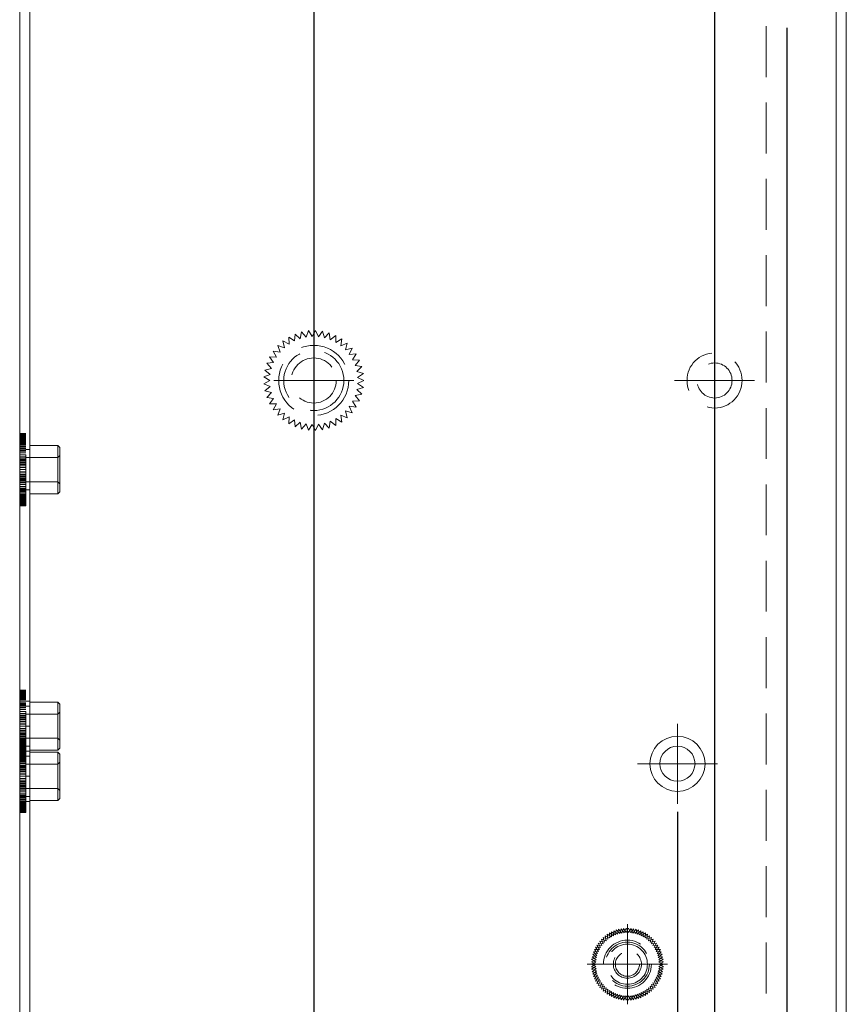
# Model space of a CAD drawing. Header units: millimetres. Extents: x 4065 to 8083, y -652 to 5416.
# Tile 100 of 256: x 4649 to 4731, y 3095 to 3194. Entities that reach past the tile are written whole.
import ezdxf

# ---------------------------------------------------------------- set-up
doc = ezdxf.new("R2010")
doc.units = ezdxf.units.MM
doc.header["$LTSCALE"] = 0.8
doc.header["$PDMODE"] = 3
doc.header["$PDSIZE"] = 0.3125
doc.linetypes.add('CENTER', pattern=[50.8, 31.75, -6.35, 6.35, -6.35])
doc.linetypes.add('HIDDEN', pattern=[9.525, 6.35, -3.175])
doc.layers.get('0').update_dxf_attribs({"linetype": 'CONTINUOUS', "lineweight": 0})
doc.layers.get('Defpoints').update_dxf_attribs({"linetype": 'CONTINUOUS', "lineweight": 0})
for name, color, linetype, lineweight in [('1', 2, 'CENTER', 0), ('2', 3, 'CONTINUOUS', 0), ('3', 5, 'HIDDEN', 0)]:
    doc.layers.add(name, color=color, linetype=linetype, lineweight=lineweight)
doc.styles.get("Standard").update_dxf_attribs({"font": 'romans.shx', "width": 0.8, "oblique": 5, "bigfont": 'whgtxt.shx'})
doc.dimstyles.get("Standard").update_dxf_attribs({"dimtxt": 2.5, "dimasz": 2.5, "dimexe": 0.8, "dimexo": 0.8, "dimgap": 0.8, "dimtad": 1, "dimdsep": 46, "dimtxsty": 'Standard', "dimcen": 0, "dimclrd": 3, "dimclre": 3, "dimclrt": 3, "dimazin": 0, "dimtp": 0.001, "dimtm": 0.001, "dimtfac": 1, "dimtmove": 0, "dimatfit": 3, "dimfxl": 0, "dimtolj": 1, "dimarcsym": 0})

# ---------------------------------------------------------------- blocks, each defined once
blk = doc.blocks.new('X')
at = {"layer": '1'}
for p, q in [((5251.839, 13719.592), (5251.839, 13727.592)), ((5247.839, 13723.592), (5255.839, 13723.592))]:
    blk.add_line(p, q, dxfattribs=at)
blk = doc.blocks.new('*D856')
at = {"layer": '2', "color": 3, "lineweight": -2}
for p, q in [((4678.181, 3292.73), (4678.181, 2794.698)), ((4648.831, 2817.48), (4648.831, 2794.698)), ((4651.331, 2795.498), (4675.681, 2795.498))]:
    blk.add_line(p, q, dxfattribs=at)
at = {"layer": '2', "color": 3}
for points in [[(4651.331, 2795.915), (4651.331, 2795.082), (4648.831, 2795.498)], [(4675.681, 2795.915), (4675.681, 2795.082), (4678.181, 2795.498)]]:
    blk.add_solid(points, dxfattribs=at)
at = {"layer": 'Defpoints', "color": 0}
for p in [(4678.181, 3293.53), (4648.831, 2818.28), (4678.181, 2795.498)]:
    blk.add_point(p, dxfattribs=at)
at = {"layer": '2', "color": 3, "insert": (4663.506, 2797.548), "char_height": 2.5, "attachment_point": 5}
blk.add_mtext('\\A1;29.35', dxfattribs=at)
blk = doc.blocks.new('*D859')
at = {"layer": '2', "color": 3, "lineweight": -2}
for p, q in [((4714.481, 3114.48), (4714.481, 2781.198)), ((4648.831, 2817.48), (4648.831, 2781.198)), ((4651.331, 2781.998), (4711.981, 2781.998))]:
    blk.add_line(p, q, dxfattribs=at)
at = {"layer": '2', "color": 3}
for points in [[(4651.331, 2782.415), (4651.331, 2781.582), (4648.831, 2781.998)], [(4711.981, 2782.415), (4711.981, 2781.582), (4714.481, 2781.998)]]:
    blk.add_solid(points, dxfattribs=at)
at = {"layer": 'Defpoints', "color": 0}
for p in [(4714.481, 3115.28), (4648.831, 2818.28), (4714.481, 2781.998)]:
    blk.add_point(p, dxfattribs=at)
at = {"layer": '2', "color": 3, "insert": (4681.656, 2784.048), "char_height": 2.5, "attachment_point": 5}
blk.add_mtext('\\A1;65.65', dxfattribs=at)
blk = doc.blocks.new('*D860')
at = {"layer": '2', "color": 3, "lineweight": -2}
for p, q in [((4718.181, 3292.73), (4718.181, 2766.618)), ((4648.831, 2817.48), (4648.831, 2766.618)), ((4651.331, 2767.418), (4715.681, 2767.418))]:
    blk.add_line(p, q, dxfattribs=at)
at = {"layer": '2', "color": 3}
for points in [[(4651.331, 2767.834), (4651.331, 2767.001), (4648.831, 2767.418)], [(4715.681, 2767.834), (4715.681, 2767.001), (4718.181, 2767.418)]]:
    blk.add_solid(points, dxfattribs=at)
at = {"layer": 'Defpoints', "color": 0}
for p in [(4718.181, 3293.53), (4648.831, 2818.28), (4718.181, 2767.418)]:
    blk.add_point(p, dxfattribs=at)
at = {"layer": '2', "color": 3, "insert": (4683.506, 2769.468), "char_height": 2.5, "attachment_point": 5}
blk.add_mtext('\\A1;69.35', dxfattribs=at)
blk = doc.blocks.new('*D861')
at = {"layer": '2', "color": 3, "lineweight": -2}
for p, q in [((4725.381, 3192.73), (4725.381, 2761.115)), ((4648.831, 2817.48), (4648.831, 2761.115)), ((4651.331, 2761.915), (4722.881, 2761.915))]:
    blk.add_line(p, q, dxfattribs=at)
at = {"layer": '2', "color": 3}
for points in [[(4651.331, 2762.331), (4651.331, 2761.498), (4648.831, 2761.915)], [(4722.881, 2762.331), (4722.881, 2761.498), (4725.381, 2761.915)]]:
    blk.add_solid(points, dxfattribs=at)
at = {"layer": 'Defpoints', "color": 0}
for p in [(4725.381, 3193.53), (4648.831, 2818.28), (4725.381, 2761.915)]:
    blk.add_point(p, dxfattribs=at)
at = {"layer": '2', "color": 3, "insert": (4687.106, 2763.965), "char_height": 2.5, "attachment_point": 5}
blk.add_mtext('\\A1;76.55', dxfattribs=at)

msp = doc.modelspace()

# ---------------------------------------------------------------- linework, layer by layer
for p, q in [((4648.831, 2818.28), (4648.831, 3391.28)), ((4649.831, 3391.28), (4649.831, 2824.28)), ((4730.331, 2824.28), (4730.331, 3375.28)), ((4731.331, 2824.28), (4731.331, 3374.28))]:
    msp.add_line(p, q)
for radius in [2.75, 1.75]:
    msp.add_circle((4714.481, 3119.28), radius)
at = {"layer": '3'}
for p, q in [((4649.831, 3391.28), (4649.831, 2824.28)), ((4723.331, 2837.28), (4723.331, 3374.28)), ((4730.331, 3374.28), (4730.331, 2824.28)), ((4675.681, 3161.86), (4675.73, 3161.164)), ((4676.259, 3161.47), (4675.681, 3161.86)), ((4676.308, 3162.166), (4676.259, 3161.47)), ((4676.826, 3161.699), (4676.308, 3162.166)), ((4676.971, 3162.381), (4676.826, 3161.699)), ((4677.42, 3161.847), (4676.971, 3162.381)), ((4677.658, 3162.503), (4677.42, 3161.847)), ((4678.028, 3161.911), (4677.658, 3162.503)), ((4678.355, 3162.527), (4678.028, 3161.911)), ((4678.639, 3161.89), (4678.355, 3162.527)), ((4679.049, 3162.454), (4678.639, 3161.89)), ((4679.241, 3161.783), (4679.049, 3162.454)), ((4679.726, 3162.285), (4679.241, 3161.783)), ((4679.823, 3161.594), (4679.726, 3162.285)), ((4680.373, 3162.024), (4679.823, 3161.594)), ((4680.373, 3161.326), (4680.373, 3162.024)), ((4674.584, 3161.003), (4674.823, 3160.348)), ((4675.248, 3160.788), (4674.584, 3161.003)), ((4675.103, 3161.47), (4675.248, 3160.788)), ((4675.73, 3161.164), (4675.103, 3161.47)), ((4680.977, 3161.675), (4680.373, 3161.326)), ((4680.88, 3160.984), (4680.977, 3161.675)), ((4681.526, 3161.246), (4680.88, 3160.984)), ((4681.334, 3160.575), (4681.526, 3161.246)), ((4682.011, 3160.744), (4681.334, 3160.575)), ((4681.727, 3160.107), (4682.011, 3160.744)), ((4673.766, 3159.877), (4674.176, 3159.313)), ((4674.463, 3159.853), (4673.766, 3159.877)), ((4674.136, 3160.469), (4674.463, 3159.853)), ((4674.823, 3160.348), (4674.136, 3160.469)), ((4682.421, 3160.18), (4681.727, 3160.107)), ((4682.051, 3159.588), (4682.421, 3160.18)), ((4673.967, 3158.738), (4673.29, 3158.57)), ((4674.176, 3159.313), (4673.482, 3159.24)), ((4673.482, 3159.24), (4673.967, 3158.738)), ((4682.749, 3159.564), (4682.051, 3159.588)), ((4682.3, 3159.029), (4682.749, 3159.564)), ((4682.987, 3158.908), (4682.3, 3159.029)), ((4682.469, 3158.441), (4682.987, 3158.908)), ((4673.84, 3158.14), (4673.193, 3157.879)), ((4673.193, 3157.879), (4673.797, 3157.53)), ((4673.29, 3158.57), (4673.84, 3158.14)), ((4683.132, 3158.226), (4682.469, 3158.441)), ((4682.554, 3157.836), (4683.132, 3158.226)), ((4683.181, 3157.53), (4682.554, 3157.836)), ((4673.797, 3157.53), (4673.193, 3157.181)), ((4673.193, 3157.181), (4673.84, 3156.92)), ((4673.84, 3156.92), (4673.29, 3156.49)), ((4682.469, 3156.619), (4683.132, 3156.834)), ((4682.554, 3157.224), (4683.181, 3157.53)), ((4683.132, 3156.834), (4682.554, 3157.224)), ((4673.29, 3156.49), (4673.967, 3156.322)), ((4673.967, 3156.322), (4673.482, 3155.82)), ((4673.482, 3155.82), (4674.176, 3155.747)), ((4682.3, 3156.031), (4682.987, 3156.152)), ((4682.749, 3155.496), (4682.3, 3156.031)), ((4682.987, 3156.152), (4682.469, 3156.619)), ((4674.176, 3155.747), (4673.766, 3155.183)), ((4673.766, 3155.183), (4674.463, 3155.207)), ((4674.463, 3155.207), (4674.136, 3154.591)), ((4682.011, 3154.316), (4681.727, 3154.953)), ((4681.727, 3154.953), (4682.421, 3154.88)), ((4682.051, 3155.472), (4682.749, 3155.496)), ((4682.421, 3154.88), (4682.051, 3155.472)), ((4674.136, 3154.591), (4674.823, 3154.712)), ((4674.823, 3154.712), (4674.584, 3154.057)), ((4674.584, 3154.057), (4675.248, 3154.272)), ((4675.248, 3154.272), (4675.103, 3153.59)), ((4675.103, 3153.59), (4675.73, 3153.896)), ((4675.73, 3153.896), (4675.681, 3153.2)), ((4680.977, 3153.385), (4680.88, 3154.076)), ((4680.88, 3154.076), (4681.526, 3153.814)), ((4681.526, 3153.814), (4681.334, 3154.485)), ((4681.334, 3154.485), (4682.011, 3154.316)), ((4675.681, 3153.2), (4676.259, 3153.59)), ((4676.259, 3153.59), (4676.308, 3152.894)), ((4676.308, 3152.894), (4676.826, 3153.361)), ((4676.826, 3153.361), (4676.971, 3152.678)), ((4676.971, 3152.678), (4677.42, 3153.213)), ((4677.42, 3153.213), (4677.658, 3152.557)), ((4677.658, 3152.557), (4678.028, 3153.149)), ((4678.028, 3153.149), (4678.355, 3152.533)), ((4678.355, 3152.533), (4678.639, 3153.17)), ((4678.639, 3153.17), (4679.049, 3152.606)), ((4679.049, 3152.606), (4679.241, 3153.276)), ((4679.241, 3153.276), (4679.726, 3152.775)), ((4679.726, 3152.775), (4679.823, 3153.465)), ((4679.823, 3153.465), (4680.373, 3153.036)), ((4680.373, 3153.036), (4680.373, 3153.734)), ((4680.373, 3153.734), (4680.977, 3153.385)), ((4648.831, 3145.032), (4648.831, 3152.228)), ((4648.831, 3152.228), (4649.431, 3152.228)), ((4648.831, 3152.21), (4649.431, 3152.21)), ((4648.831, 3152.175), (4649.431, 3152.175)), ((4648.831, 3152.123), (4649.431, 3152.123)), ((4648.831, 3152.054), (4649.431, 3152.054)), ((4648.831, 3151.968), (4649.431, 3151.968)), ((4648.831, 3151.866), (4649.431, 3151.866)), ((4649.431, 3145.032), (4649.431, 3152.228)), ((4649.431, 3151.784), (4648.831, 3151.784)), ((4649.431, 3151.769), (4648.831, 3151.769)), ((4648.831, 3151.748), (4649.431, 3151.748)), ((4649.431, 3151.738), (4648.831, 3151.738)), ((4649.431, 3151.692), (4648.831, 3151.692)), ((4649.431, 3151.632), (4648.831, 3151.632)), ((4648.831, 3151.614), (4649.431, 3151.614)), ((4649.431, 3151.556), (4648.831, 3151.556)), ((4649.431, 3151.467), (4648.831, 3151.467)), ((4649.431, 3151.363), (4648.831, 3151.363)), ((4648.831, 3151.305), (4649.431, 3151.305)), ((4649.431, 3151.247), (4648.831, 3151.247)), ((4648.831, 3151.131), (4649.431, 3151.131)), ((4649.431, 3151.117), (4648.831, 3151.117)), ((4649.431, 3150.976), (4648.831, 3150.976)), ((4648.831, 3150.944), (4649.431, 3150.944)), ((4649.831, 3146.23), (4649.831, 3151.03)), ((4649.831, 3151.03), (4652.631, 3151.03)), ((4652.631, 3151.03), (4652.631, 3146.23)), ((4652.831, 3150.83), (4652.631, 3151.03)), ((4649.431, 3150.822), (4648.831, 3150.822)), ((4648.831, 3150.746), (4649.431, 3150.746)), ((4649.431, 3150.659), (4648.831, 3150.659)), ((4648.831, 3150.538), (4649.431, 3150.538)), ((4649.431, 3150.485), (4648.831, 3150.485)), ((4648.831, 3150.32), (4649.431, 3150.32)), ((4649.431, 3150.303), (4648.831, 3150.303)), ((4649.431, 3150.112), (4648.831, 3150.112)), ((4648.831, 3150.094), (4649.431, 3150.094)), ((4649.431, 3149.914), (4648.831, 3149.914)), ((4649.431, 3150.63), (4649.831, 3150.63)), ((4652.631, 3149.83), (4652.831, 3150.03)), ((4652.831, 3146.43), (4652.831, 3150.83)), ((4648.831, 3149.861), (4649.431, 3149.861)), ((4649.431, 3149.709), (4648.831, 3149.709)), ((4648.831, 3149.622), (4649.431, 3149.622)), ((4649.431, 3149.5), (4648.831, 3149.5)), ((4648.831, 3149.378), (4649.431, 3149.378)), ((4649.431, 3149.286), (4648.831, 3149.286)), ((4648.831, 3149.131), (4649.431, 3149.131)), ((4649.431, 3149.069), (4648.831, 3149.069)), ((4649.431, 3149.83), (4652.631, 3149.83)), ((4648.831, 3148.881), (4649.431, 3148.881)), ((4649.431, 3148.85), (4648.831, 3148.85)), ((4649.431, 3148.63), (4648.831, 3148.63)), ((4649.431, 3148.41), (4648.831, 3148.41)), ((4648.831, 3148.379), (4649.431, 3148.379)), ((4649.431, 3148.191), (4648.831, 3148.191)), ((4648.831, 3148.129), (4649.431, 3148.129)), ((4649.431, 3147.974), (4648.831, 3147.974)), ((4648.831, 3147.881), (4649.431, 3147.881)), ((4649.431, 3147.76), (4648.831, 3147.76)), ((4648.831, 3147.638), (4649.431, 3147.638)), ((4649.431, 3147.55), (4648.831, 3147.55)), ((4648.831, 3147.399), (4649.431, 3147.399)), ((4649.431, 3147.346), (4648.831, 3147.346)), ((4648.831, 3147.166), (4649.431, 3147.166)), ((4649.431, 3147.148), (4648.831, 3147.148)), ((4649.431, 3146.957), (4648.831, 3146.957)), ((4649.431, 3147.43), (4652.631, 3147.43)), ((4652.631, 3147.43), (4652.831, 3147.23)), ((4648.831, 3146.94), (4649.431, 3146.94)), ((4649.431, 3146.775), (4648.831, 3146.775)), ((4648.831, 3146.722), (4649.431, 3146.722)), ((4649.431, 3146.601), (4648.831, 3146.601)), ((4648.831, 3146.514), (4649.431, 3146.514)), ((4649.431, 3146.437), (4648.831, 3146.437)), ((4648.831, 3146.316), (4649.431, 3146.316)), ((4649.431, 3146.284), (4648.831, 3146.284)), ((4649.431, 3146.143), (4648.831, 3146.143)), ((4648.831, 3146.129), (4649.431, 3146.129)), ((4649.431, 3146.013), (4648.831, 3146.013)), ((4649.431, 3146.63), (4649.831, 3146.63)), ((4649.831, 3146.23), (4652.631, 3146.23)), ((4652.831, 3146.43), (4652.631, 3146.23)), ((4648.831, 3145.955), (4649.431, 3145.955)), ((4649.431, 3145.897), (4648.831, 3145.897)), ((4649.431, 3145.793), (4648.831, 3145.793)), ((4649.431, 3145.703), (4648.831, 3145.703)), ((4648.831, 3145.645), (4649.431, 3145.645)), ((4649.431, 3145.628), (4648.831, 3145.628)), ((4649.431, 3145.567), (4648.831, 3145.567)), ((4649.431, 3145.522), (4648.831, 3145.522)), ((4648.831, 3145.512), (4649.431, 3145.512)), ((4649.431, 3145.491), (4648.831, 3145.491)), ((4649.431, 3145.476), (4648.831, 3145.476)), ((4648.831, 3145.394), (4649.431, 3145.394)), ((4648.831, 3145.292), (4649.431, 3145.292)), ((4648.831, 3145.206), (4649.431, 3145.206)), ((4648.831, 3145.137), (4649.431, 3145.137)), ((4648.831, 3145.085), (4649.431, 3145.085)), ((4648.831, 3145.05), (4649.431, 3145.05)), ((4648.831, 3145.032), (4649.431, 3145.032)), ((4648.831, 3119.432), (4648.831, 3126.628)), ((4648.831, 3126.628), (4649.431, 3126.628)), ((4648.831, 3126.61), (4649.431, 3126.61)), ((4648.831, 3126.575), (4649.431, 3126.575)), ((4648.831, 3126.523), (4649.431, 3126.523)), ((4648.831, 3126.454), (4649.431, 3126.454)), ((4648.831, 3126.368), (4649.431, 3126.368)), ((4649.431, 3119.432), (4649.431, 3126.628)), ((4648.831, 3126.266), (4649.431, 3126.266)), ((4649.431, 3126.184), (4648.831, 3126.184)), ((4649.431, 3126.169), (4648.831, 3126.169)), ((4648.831, 3126.148), (4649.431, 3126.148)), ((4649.431, 3126.138), (4648.831, 3126.138)), ((4649.431, 3126.092), (4648.831, 3126.092)), ((4649.431, 3126.032), (4648.831, 3126.032)), ((4648.831, 3126.014), (4649.431, 3126.014)), ((4649.431, 3125.956), (4648.831, 3125.956)), ((4649.431, 3125.867), (4648.831, 3125.867)), ((4649.431, 3125.763), (4648.831, 3125.763)), ((4648.831, 3125.705), (4649.431, 3125.705)), ((4649.431, 3125.647), (4648.831, 3125.647)), ((4648.831, 3125.531), (4649.431, 3125.531)), ((4648.831, 3125.53), (4648.831, 3115.53)), ((4649.831, 3125.53), (4648.831, 3125.53)), ((4649.431, 3125.517), (4648.831, 3125.517)), ((4649.431, 3125.376), (4648.831, 3125.376)), ((4648.831, 3125.344), (4649.431, 3125.344)), ((4649.831, 3120.63), (4649.831, 3125.43)), ((4649.831, 3125.43), (4652.631, 3125.43)), ((4652.631, 3125.43), (4652.631, 3120.63)), ((4652.831, 3125.23), (4652.631, 3125.43)), ((4649.431, 3125.222), (4648.831, 3125.222)), ((4648.831, 3125.146), (4649.431, 3125.146)), ((4649.431, 3125.059), (4648.831, 3125.059)), ((4648.831, 3124.938), (4649.431, 3124.938)), ((4649.431, 3124.885), (4648.831, 3124.885)), ((4648.831, 3124.72), (4649.431, 3124.72)), ((4649.431, 3124.703), (4648.831, 3124.703)), ((4649.431, 3124.512), (4648.831, 3124.512)), ((4648.831, 3124.494), (4649.431, 3124.494)), ((4649.431, 3125.03), (4649.831, 3125.03)), ((4652.631, 3124.23), (4652.831, 3124.43)), ((4652.831, 3120.83), (4652.831, 3125.23)), ((4649.431, 3124.314), (4648.831, 3124.314)), ((4648.831, 3124.261), (4649.431, 3124.261)), ((4649.431, 3124.109), (4648.831, 3124.109)), ((4648.831, 3124.022), (4649.431, 3124.022)), ((4649.431, 3123.9), (4648.831, 3123.9)), ((4648.831, 3123.778), (4649.431, 3123.778)), ((4649.431, 3123.686), (4648.831, 3123.686)), ((4648.831, 3123.531), (4649.431, 3123.531)), ((4649.431, 3123.469), (4648.831, 3123.469)), ((4649.431, 3124.23), (4652.631, 3124.23)), ((4648.831, 3123.281), (4649.431, 3123.281)), ((4649.431, 3123.25), (4648.831, 3123.25)), ((4649.431, 3123.03), (4648.831, 3123.03)), ((4648.831, 3123.03), (4649.831, 3123.03)), ((4649.431, 3122.81), (4648.831, 3122.81)), ((4648.831, 3122.779), (4649.431, 3122.779)), ((4649.431, 3122.591), (4648.831, 3122.591)), ((4648.831, 3122.529), (4649.431, 3122.529)), ((4649.431, 3122.374), (4648.831, 3122.374)), ((4648.831, 3122.281), (4649.431, 3122.281)), ((4649.431, 3122.16), (4648.831, 3122.16)), ((4648.831, 3122.038), (4649.431, 3122.038)), ((4649.431, 3121.95), (4648.831, 3121.95)), ((4648.831, 3121.799), (4649.431, 3121.799)), ((4649.431, 3121.746), (4648.831, 3121.746)), ((4648.831, 3114.432), (4648.831, 3121.628)), ((4648.831, 3121.628), (4649.431, 3121.628)), ((4648.831, 3121.61), (4649.431, 3121.61)), ((4648.831, 3121.575), (4649.431, 3121.575)), ((4648.831, 3121.566), (4649.431, 3121.566)), ((4649.431, 3121.548), (4648.831, 3121.548)), ((4648.831, 3121.523), (4649.431, 3121.523)), ((4648.831, 3121.454), (4649.431, 3121.454)), ((4649.431, 3121.83), (4652.631, 3121.83)), ((4649.431, 3114.432), (4649.431, 3121.628)), ((4652.631, 3121.83), (4652.831, 3121.63)), ((4648.831, 3121.368), (4649.431, 3121.368)), ((4649.431, 3121.357), (4648.831, 3121.357)), ((4648.831, 3121.34), (4649.431, 3121.34)), ((4648.831, 3121.266), (4649.431, 3121.266)), ((4649.431, 3121.184), (4648.831, 3121.184)), ((4649.431, 3121.175), (4648.831, 3121.175)), ((4649.431, 3121.169), (4648.831, 3121.169)), ((4648.831, 3121.148), (4649.431, 3121.148)), ((4649.431, 3121.138), (4648.831, 3121.138)), ((4648.831, 3121.122), (4649.431, 3121.122)), ((4649.431, 3121.092), (4648.831, 3121.092)), ((4649.431, 3121.032), (4648.831, 3121.032)), ((4648.831, 3121.014), (4649.431, 3121.014)), ((4649.431, 3121.001), (4648.831, 3121.001)), ((4649.431, 3120.956), (4648.831, 3120.956)), ((4648.831, 3120.914), (4649.431, 3120.914)), ((4649.431, 3120.867), (4648.831, 3120.867)), ((4649.431, 3120.837), (4648.831, 3120.837)), ((4649.431, 3120.763), (4648.831, 3120.763)), ((4648.831, 3120.716), (4649.431, 3120.716)), ((4648.831, 3120.705), (4649.431, 3120.705)), ((4649.431, 3120.684), (4648.831, 3120.684)), ((4649.431, 3120.647), (4648.831, 3120.647)), ((4649.431, 3120.543), (4648.831, 3120.543)), ((4648.831, 3120.531), (4649.431, 3120.531)), ((4649.831, 3120.53), (4648.831, 3120.53)), ((4648.831, 3120.529), (4649.431, 3120.529)), ((4649.431, 3120.517), (4648.831, 3120.517)), ((4649.431, 3121.03), (4649.831, 3121.03)), ((4649.831, 3120.63), (4652.631, 3120.63)), ((4649.831, 3115.63), (4649.831, 3120.43)), ((4649.831, 3120.43), (4652.631, 3120.43)), ((4652.831, 3120.83), (4652.631, 3120.63)), ((4652.631, 3120.43), (4652.631, 3115.63)), ((4652.831, 3120.23), (4652.631, 3120.43)), ((4649.431, 3120.413), (4648.831, 3120.413)), ((4649.431, 3120.376), (4648.831, 3120.376)), ((4648.831, 3120.355), (4649.431, 3120.355)), ((4648.831, 3120.344), (4649.431, 3120.344)), ((4649.431, 3120.297), (4648.831, 3120.297)), ((4649.431, 3120.222), (4648.831, 3120.222)), ((4649.431, 3120.193), (4648.831, 3120.193)), ((4648.831, 3120.146), (4649.431, 3120.146)), ((4649.431, 3120.103), (4648.831, 3120.103)), ((4649.431, 3120.059), (4648.831, 3120.059)), ((4648.831, 3120.045), (4649.431, 3120.045)), ((4649.431, 3120.028), (4648.831, 3120.028)), ((4649.431, 3119.967), (4648.831, 3119.967)), ((4648.831, 3119.938), (4649.431, 3119.938)), ((4649.431, 3119.922), (4648.831, 3119.922)), ((4648.831, 3119.912), (4649.431, 3119.912)), ((4649.431, 3119.891), (4648.831, 3119.891)), ((4649.431, 3119.885), (4648.831, 3119.885)), ((4649.431, 3119.876), (4648.831, 3119.876)), ((4648.831, 3119.794), (4649.431, 3119.794)), ((4648.831, 3119.72), (4649.431, 3119.72)), ((4649.431, 3119.703), (4648.831, 3119.703)), ((4648.831, 3119.692), (4649.431, 3119.692)), ((4648.831, 3119.606), (4649.431, 3119.606)), ((4648.831, 3119.537), (4649.431, 3119.537)), ((4649.431, 3119.512), (4648.831, 3119.512)), ((4648.831, 3119.494), (4649.431, 3119.494)), ((4648.831, 3119.485), (4649.431, 3119.485)), ((4648.831, 3119.45), (4649.431, 3119.45)), ((4649.431, 3120.03), (4649.831, 3120.03)), ((4652.831, 3115.83), (4652.831, 3120.23)), ((4648.831, 3119.432), (4649.431, 3119.432)), ((4649.431, 3119.314), (4648.831, 3119.314)), ((4648.831, 3119.261), (4649.431, 3119.261)), ((4649.431, 3119.109), (4648.831, 3119.109)), ((4648.831, 3119.022), (4649.431, 3119.022)), ((4649.431, 3118.9), (4648.831, 3118.9)), ((4648.831, 3118.778), (4649.431, 3118.778)), ((4649.431, 3118.686), (4648.831, 3118.686)), ((4648.831, 3118.531), (4649.431, 3118.531)), ((4649.431, 3118.469), (4648.831, 3118.469)), ((4649.431, 3119.23), (4652.631, 3119.23)), ((4652.631, 3119.23), (4652.831, 3119.43)), ((4648.831, 3118.281), (4649.431, 3118.281)), ((4649.431, 3118.25), (4648.831, 3118.25)), ((4649.431, 3118.03), (4648.831, 3118.03)), ((4648.831, 3118.03), (4649.831, 3118.03)), ((4649.431, 3117.81), (4648.831, 3117.81)), ((4648.831, 3117.779), (4649.431, 3117.779)), ((4649.431, 3117.591), (4648.831, 3117.591)), ((4648.831, 3117.529), (4649.431, 3117.529)), ((4649.431, 3117.374), (4648.831, 3117.374)), ((4648.831, 3117.281), (4649.431, 3117.281)), ((4649.431, 3117.16), (4648.831, 3117.16)), ((4648.831, 3117.038), (4649.431, 3117.038)), ((4649.431, 3116.95), (4648.831, 3116.95)), ((4648.831, 3116.799), (4649.431, 3116.799)), ((4649.431, 3116.746), (4648.831, 3116.746)), ((4648.831, 3116.566), (4649.431, 3116.566)), ((4649.431, 3116.548), (4648.831, 3116.548)), ((4649.431, 3116.83), (4652.631, 3116.83)), ((4652.631, 3116.83), (4652.831, 3116.63)), ((4649.431, 3116.357), (4648.831, 3116.357)), ((4648.831, 3116.34), (4649.431, 3116.34)), ((4649.431, 3116.175), (4648.831, 3116.175)), ((4648.831, 3116.122), (4649.431, 3116.122)), ((4649.431, 3116.001), (4648.831, 3116.001)), ((4648.831, 3115.914), (4649.431, 3115.914)), ((4649.431, 3115.837), (4648.831, 3115.837)), ((4648.831, 3115.716), (4649.431, 3115.716)), ((4649.431, 3115.684), (4648.831, 3115.684)), ((4649.431, 3115.543), (4648.831, 3115.543)), ((4649.831, 3115.53), (4648.831, 3115.53)), ((4648.831, 3115.529), (4649.431, 3115.529)), ((4649.431, 3116.03), (4649.831, 3116.03)), ((4649.831, 3115.63), (4652.631, 3115.63)), ((4652.831, 3115.83), (4652.631, 3115.63)), ((4649.431, 3115.413), (4648.831, 3115.413)), ((4648.831, 3115.355), (4649.431, 3115.355)), ((4649.431, 3115.297), (4648.831, 3115.297)), ((4649.431, 3115.193), (4648.831, 3115.193)), ((4649.431, 3115.103), (4648.831, 3115.103)), ((4648.831, 3115.045), (4649.431, 3115.045)), ((4649.431, 3115.028), (4648.831, 3115.028)), ((4649.431, 3114.967), (4648.831, 3114.967)), ((4649.431, 3114.922), (4648.831, 3114.922)), ((4648.831, 3114.912), (4649.431, 3114.912)), ((4649.431, 3114.891), (4648.831, 3114.891)), ((4649.431, 3114.876), (4648.831, 3114.876)), ((4648.831, 3114.794), (4649.431, 3114.794)), ((4648.831, 3114.692), (4649.431, 3114.692)), ((4648.831, 3114.606), (4649.431, 3114.606)), ((4648.831, 3114.537), (4649.431, 3114.537)), ((4648.831, 3114.485), (4649.431, 3114.485)), ((4648.831, 3114.45), (4649.431, 3114.45)), ((4648.831, 3114.432), (4649.431, 3114.432)), ((4708.61, 3102.773), (4708.506, 3102.282)), ((4708.933, 3102.388), (4708.61, 3102.773)), ((4708.717, 3102.342), (4708.856, 3102.825)), ((4708.856, 3102.825), (4709.151, 3102.419)), ((4709.105, 3102.86), (4708.933, 3102.388)), ((4709.371, 3102.434), (4709.105, 3102.86)), ((4709.151, 3102.419), (4709.355, 3102.878)), ((4709.355, 3102.878), (4709.591, 3102.434)), ((4709.606, 3102.878), (4709.371, 3102.434)), ((4709.591, 3102.434), (4709.857, 3102.86)), ((4709.811, 3102.419), (4709.606, 3102.878)), ((4710.106, 3102.825), (4709.811, 3102.419)), ((4709.857, 3102.86), (4710.029, 3102.388)), ((4710.029, 3102.388), (4710.352, 3102.773)), ((4710.244, 3102.342), (4710.106, 3102.825)), ((4710.352, 3102.773), (4710.456, 3102.282)), ((4707.369, 3101.626), (4706.891, 3101.781)), ((4706.891, 3101.781), (4707.063, 3101.309)), ((4707.072, 3101.955), (4707.538, 3101.767)), ((4707.21, 3101.472), (4707.072, 3101.955)), ((4707.716, 3101.897), (4707.264, 3102.117)), ((4707.264, 3102.117), (4707.369, 3101.626)), ((4707.468, 3102.264), (4707.903, 3102.013)), ((4707.538, 3101.767), (4707.468, 3102.264)), ((4708.097, 3102.117), (4707.681, 3102.398)), ((4707.681, 3102.398), (4707.716, 3101.897)), ((4707.903, 3102.516), (4708.298, 3102.206)), ((4707.903, 3102.013), (4707.903, 3102.516)), ((4708.132, 3102.618), (4708.097, 3102.117)), ((4708.506, 3102.282), (4708.132, 3102.618)), ((4708.298, 3102.206), (4708.368, 3102.704)), ((4708.368, 3102.704), (4708.717, 3102.342)), ((4710.593, 3102.704), (4710.244, 3102.342)), ((4710.456, 3102.282), (4710.829, 3102.618)), ((4710.663, 3102.206), (4710.593, 3102.704)), ((4711.059, 3102.516), (4710.663, 3102.206)), ((4710.829, 3102.618), (4710.864, 3102.117)), ((4710.864, 3102.117), (4711.281, 3102.398)), ((4711.059, 3102.013), (4711.059, 3102.516)), ((4711.494, 3102.264), (4711.059, 3102.013)), ((4711.281, 3102.398), (4711.246, 3101.897)), ((4711.246, 3101.897), (4711.697, 3102.117)), ((4711.424, 3101.767), (4711.494, 3102.264)), ((4711.89, 3101.955), (4711.424, 3101.767)), ((4711.697, 3102.117), (4711.593, 3101.626)), ((4711.593, 3101.626), (4712.07, 3101.781)), ((4711.751, 3101.472), (4711.89, 3101.955)), ((4712.07, 3101.781), (4711.899, 3101.309)), ((4706.804, 3100.953), (4706.302, 3100.97)), ((4706.302, 3100.97), (4706.597, 3100.564)), ((4706.428, 3101.188), (4706.927, 3101.135)), ((4706.694, 3100.762), (4706.428, 3101.188)), ((4707.063, 3101.309), (4706.568, 3101.396)), ((4706.568, 3101.396), (4706.804, 3100.953)), ((4706.723, 3101.594), (4707.21, 3101.472)), ((4706.927, 3101.135), (4706.723, 3101.594)), ((4712.239, 3101.594), (4711.751, 3101.472)), ((4711.899, 3101.309), (4712.393, 3101.396)), ((4712.034, 3101.135), (4712.239, 3101.594)), ((4712.534, 3101.188), (4712.034, 3101.135)), ((4712.393, 3101.396), (4712.158, 3100.953)), ((4712.158, 3100.953), (4712.659, 3100.97)), ((4712.268, 3100.762), (4712.534, 3101.188)), ((4712.659, 3100.97), (4712.364, 3100.564)), ((4705.916, 3099.781), (4706.394, 3099.936)), ((4706.447, 3100.15), (4705.96, 3100.028)), ((4705.96, 3100.028), (4706.355, 3099.719)), ((4706.02, 3100.272), (4706.515, 3100.359)), ((4706.394, 3099.936), (4706.02, 3100.272)), ((4706.597, 3100.564), (4706.098, 3100.511)), ((4706.098, 3100.511), (4706.447, 3100.15)), ((4706.192, 3100.744), (4706.694, 3100.762)), ((4706.515, 3100.359), (4706.192, 3100.744)), ((4712.77, 3100.744), (4712.268, 3100.762)), ((4712.364, 3100.564), (4712.864, 3100.511)), ((4712.447, 3100.359), (4712.77, 3100.744)), ((4712.941, 3100.272), (4712.447, 3100.359)), ((4712.864, 3100.511), (4712.515, 3100.15)), ((4712.515, 3100.15), (4713.002, 3100.028)), ((4712.568, 3099.936), (4712.941, 3100.272)), ((4713.046, 3099.781), (4712.568, 3099.936)), ((4713.002, 3100.028), (4712.606, 3099.719)), ((4705.881, 3099.28), (4706.332, 3099.5)), ((4706.332, 3099.06), (4705.881, 3099.28)), ((4706.355, 3099.719), (4705.89, 3099.531)), ((4705.89, 3099.531), (4706.325, 3099.28)), ((4706.325, 3099.28), (4705.89, 3099.029)), ((4705.89, 3099.029), (4706.355, 3098.841)), ((4706.332, 3099.5), (4705.916, 3099.781)), ((4705.916, 3098.779), (4706.332, 3099.06)), ((4706.355, 3098.841), (4705.96, 3098.531)), ((4712.606, 3099.719), (4713.072, 3099.531)), ((4713.072, 3099.029), (4712.606, 3098.841)), ((4712.606, 3098.841), (4713.002, 3098.531)), ((4712.629, 3099.5), (4713.046, 3099.781)), ((4713.081, 3099.28), (4712.629, 3099.5)), ((4712.629, 3099.06), (4713.081, 3099.28)), ((4713.046, 3098.779), (4712.629, 3099.06)), ((4713.072, 3099.531), (4712.637, 3099.28)), ((4712.637, 3099.28), (4713.072, 3099.029)), ((4706.394, 3098.624), (4705.916, 3098.779)), ((4705.96, 3098.531), (4706.447, 3098.41)), ((4706.02, 3098.288), (4706.394, 3098.624)), ((4706.515, 3098.2), (4706.02, 3098.288)), ((4706.447, 3098.41), (4706.098, 3098.049)), ((4706.098, 3098.049), (4706.597, 3097.996)), ((4706.192, 3097.816), (4706.515, 3098.2)), ((4706.597, 3097.996), (4706.302, 3097.59)), ((4712.864, 3098.049), (4712.364, 3097.996)), ((4712.364, 3097.996), (4712.659, 3097.59)), ((4712.447, 3098.2), (4712.941, 3098.288)), ((4712.77, 3097.816), (4712.447, 3098.2)), ((4713.002, 3098.531), (4712.515, 3098.41)), ((4712.515, 3098.41), (4712.864, 3098.049)), ((4712.568, 3098.624), (4713.046, 3098.779)), ((4712.941, 3098.288), (4712.568, 3098.624)), ((4706.694, 3097.798), (4706.192, 3097.816)), ((4706.302, 3097.59), (4706.804, 3097.607)), ((4706.428, 3097.372), (4706.694, 3097.798)), ((4706.927, 3097.425), (4706.428, 3097.372)), ((4706.804, 3097.607), (4706.568, 3097.164)), ((4706.568, 3097.164), (4707.063, 3097.251)), ((4706.723, 3096.966), (4706.927, 3097.425)), ((4707.21, 3097.087), (4706.723, 3096.966)), ((4707.063, 3097.251), (4706.891, 3096.779)), ((4706.891, 3096.779), (4707.369, 3096.934)), ((4707.072, 3096.605), (4707.21, 3097.087)), ((4707.369, 3096.934), (4707.264, 3096.443)), ((4712.07, 3096.779), (4711.593, 3096.934)), ((4711.593, 3096.934), (4711.697, 3096.443)), ((4711.751, 3097.087), (4712.239, 3096.966)), ((4711.89, 3096.605), (4711.751, 3097.087)), ((4712.393, 3097.164), (4711.899, 3097.251)), ((4711.899, 3097.251), (4712.07, 3096.779)), ((4712.034, 3097.425), (4712.534, 3097.372)), ((4712.239, 3096.966), (4712.034, 3097.425)), ((4712.659, 3097.59), (4712.158, 3097.607)), ((4712.158, 3097.607), (4712.393, 3097.164)), ((4712.268, 3097.798), (4712.77, 3097.816)), ((4712.534, 3097.372), (4712.268, 3097.798)), ((4707.538, 3096.793), (4707.072, 3096.605)), ((4707.264, 3096.443), (4707.716, 3096.663)), ((4707.468, 3096.295), (4707.538, 3096.793)), ((4707.903, 3096.547), (4707.468, 3096.295)), ((4707.716, 3096.663), (4707.681, 3096.162)), ((4707.681, 3096.162), (4708.097, 3096.443)), ((4707.903, 3096.044), (4707.903, 3096.547)), ((4708.298, 3096.353), (4707.903, 3096.044)), ((4708.097, 3096.443), (4708.132, 3095.942)), ((4708.132, 3095.942), (4708.506, 3096.278)), ((4708.368, 3095.856), (4708.298, 3096.353)), ((4708.717, 3096.217), (4708.368, 3095.856)), ((4708.506, 3096.278), (4708.61, 3095.787)), ((4708.61, 3095.787), (4708.933, 3096.172)), ((4708.856, 3095.735), (4708.717, 3096.217)), ((4709.151, 3096.141), (4708.856, 3095.735)), ((4708.933, 3096.172), (4709.105, 3095.7)), ((4709.105, 3095.7), (4709.371, 3096.126)), ((4709.355, 3095.682), (4709.151, 3096.141)), ((4709.591, 3096.126), (4709.355, 3095.682)), ((4709.371, 3096.126), (4709.606, 3095.682)), ((4709.857, 3095.7), (4709.591, 3096.126)), ((4709.606, 3095.682), (4709.811, 3096.141)), ((4709.811, 3096.141), (4710.106, 3095.735)), ((4710.029, 3096.172), (4709.857, 3095.7)), ((4710.352, 3095.787), (4710.029, 3096.172)), ((4710.106, 3095.735), (4710.244, 3096.217)), ((4710.244, 3096.217), (4710.593, 3095.856)), ((4710.456, 3096.278), (4710.352, 3095.787)), ((4710.829, 3095.942), (4710.456, 3096.278)), ((4710.593, 3095.856), (4710.663, 3096.353)), ((4710.663, 3096.353), (4711.059, 3096.044)), ((4710.864, 3096.443), (4710.829, 3095.942)), ((4711.281, 3096.162), (4710.864, 3096.443)), ((4711.059, 3096.547), (4711.494, 3096.295)), ((4711.059, 3096.044), (4711.059, 3096.547)), ((4711.697, 3096.443), (4711.246, 3096.663)), ((4711.246, 3096.663), (4711.281, 3096.162)), ((4711.424, 3096.793), (4711.89, 3096.605)), ((4711.494, 3096.295), (4711.424, 3096.793))]:
    msp.add_line(p, q, dxfattribs=at)
for centre, radius in [((4678.181, 3157.53), 3.5), ((4678.181, 3157.53), 3), ((4678.181, 3157.53), 2.25), ((4718.181, 3157.53), 2.75), ((4718.181, 3157.53), 1.75), ((4709.481, 3099.28), 2.4), ((4709.481, 3099.28), 2.4), ((4709.481, 3099.28), 2.2), ((4709.481, 3099.28), 2.2), ((4709.481, 3099.28), 2), ((4709.481, 3099.28), 2), ((4709.481, 3099.28), 1.4), ((4709.481, 3099.28), 1.4), ((4709.481, 3099.28), 1.2), ((4709.481, 3099.28), 1.2)]:
    msp.add_circle(centre, radius, dxfattribs=at)

# ---------------------------------------------------------------- block references
for p in [(-573.658, -10566.062), (-533.658, -10566.062), (-537.358, -10604.312), (-542.358, -10624.312)]:
    msp.add_blockref('X', p)

# ---------------------------------------------------------------- dimensions: what is measured, and where the dimension line sits
at = {"layer": '2'}
for base, p2, picture, middle in [((4678.181, 2795.498), (4678.181, 3293.53), '*D856', (4663.506, 2797.548)), ((4718.181, 2767.418), (4718.181, 3293.53), '*D860', (4683.506, 2769.468)), ((4714.481, 2781.998), (4714.481, 3115.28), '*D859', (4681.656, 2784.048))]:
    dim = msp.add_linear_dim(base=base, p1=(4648.831, 2818.28), p2=p2, dimstyle='Standard', override={"dimazin": 2}, dxfattribs=at)
    dim.commit()
    dim.dimension.update_dxf_attribs({"geometry": picture, "text_midpoint": middle})
dim = msp.add_linear_dim(base=(4725.381, 2761.915), p1=(4648.831, 2818.28), p2=(4725.381, 3193.53), dimstyle='Standard', override={"dimazin": 2}, dxfattribs=at)
dim.commit()
dim.dimension.update_dxf_attribs({"geometry": '*D861', "text_midpoint": (4687.106, 2761.915), "dimtype": 160})

doc.saveas('drawing.dxf')
